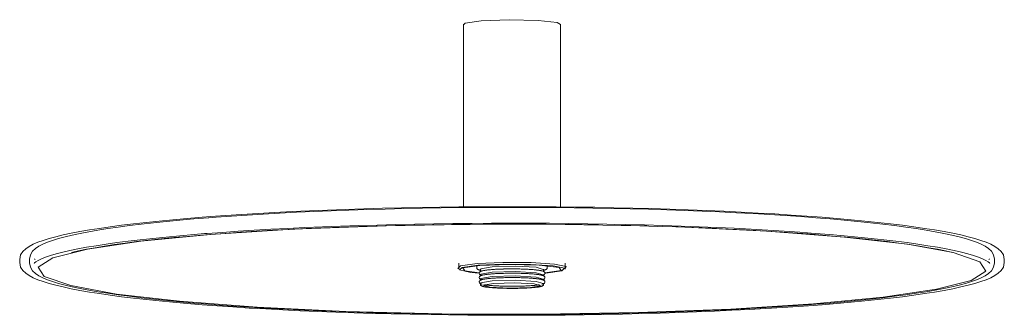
# Model space of a CAD drawing. Header units: millimetres. Extents: x 6295 to 8335, y 1648 to 6689.
# Tile 4 of 5: x 7355 to 7955, y 1648 to 1828. Entities that reach past the tile are written whole.
import ezdxf

# ---------------------------------------------------------------- set-up
doc = ezdxf.new("R2010")
doc.units = ezdxf.units.MM
doc.layers.add('Luminarias', color=7, linetype='Continuous', lineweight=20)

# ---------------------------------------------------------------- blocks, each defined once
blk = doc.blocks.new('COSTAS_TIPOS - 62174-69 COSTAS Wall_ceiling lamp black_Ratan ø600 H140-483623-00 Isometrico PDF')
at = {"layer": 'Luminarias', "lineweight": 9}
for p, q in [((-7140.39, 1825.46), (-7140.39, 1714.09)), ((-7081.38, 1714.07), (-7081.38, 1825.46)), ((-7048.28, 1702.95), (-7028.75, 1702.47)), ((-7410.88, 1682.11), (-7410.88, 1680.12)), ((-7404.88, 1682.24), (-7404.88, 1679.99)), ((-6816.88, 1679.99), (-6816.88, 1682.24)), ((-6810.88, 1680.12), (-6810.88, 1682.11)), ((-7143.27, 1679.82), (-7143.27, 1676.14)), ((-7132.38, 1678.36), (-7132.38, 1677.02)), ((-7130.05, 1676.14), (-7130.05, 1674.48)), ((-7129.24, 1675.01), (-7127.81, 1675.34)), ((-7125.72, 1675.64), (-7123.07, 1675.89)), ((-7091.71, 1674.48), (-7091.71, 1676.14)), ((-7089.38, 1677.02), (-7089.38, 1678.36)), ((-7078.5, 1676.14), (-7078.5, 1679.82)), ((-7130.05, 1672.83), (-7130.05, 1671.83)), ((-7130.05, 1670.18), (-7130.05, 1669.18)), ((-7129.24, 1672.36), (-7127.81, 1672.69)), ((-7129.24, 1669.71), (-7127.81, 1670.04)), ((-7127.51, 1672.74), (-7127.46, 1672.75)), ((-7125.72, 1672.98), (-7123.07, 1673.24)), ((-7125.72, 1670.33), (-7123.07, 1670.59)), ((-7091.71, 1671.83), (-7091.71, 1672.83)), ((-7091.71, 1669.18), (-7091.71, 1670.18)), ((-7090.29, 1673.76), (-7090.93, 1673.72)), ((-7130.05, 1667.52), (-7130.05, 1666.73)), ((-7091.71, 1666.73), (-7091.71, 1667.52))]:
    blk.add_line(p, q, dxfattribs=at)
for points in [[(-7140.33, 1825.29, 0), (-7139.44, 1826.16, 0), (-7129.65, 1827.62, 0)], [(-7129.65, 1827.62, 0), (-7112.68, 1828.26, 0), (-7095.03, 1827.82, 0), (-7083.43, 1826.49, 0), (-7081.4, 1825.35, 0)], [(-6810.88, 1682.11, 0), (-6811.43, 1684.79, 0), (-6812.77, 1686.94, 0), (-6814.54, 1688.62, 0), (-6816.63, 1690.04, 0), (-6819.09, 1691.32, 0), (-6821.92, 1692.53, 0), (-6825.16, 1693.68, 0), (-6828.81, 1694.81, 0), (-6832.88, 1695.9, 0), (-6837.37, 1696.97, 0), (-6842.29, 1698.02, 0), (-6847.61, 1699.04, 0), (-6853.35, 1700.04, 0), (-6859.5, 1701.01, 0), (-6866.03, 1701.96, 0), (-6872.96, 1702.88, 0), (-6880.25, 1703.77, 0), (-6887.92, 1704.64, 0), (-6895.93, 1705.47, 0), (-6904.29, 1706.28, 0), (-6912.97, 1707.05, 0), (-6921.97, 1707.78, 0), (-6931.27, 1708.48, 0), (-6940.86, 1709.15, 0), (-6950.71, 1709.78, 0), (-6960.82, 1710.37, 0), (-6971.17, 1710.92, 0), (-6981.74, 1711.43, 0), (-6992.51, 1711.9, 0), (-7003.48, 1712.33, 0), (-7014.61, 1712.72, 0), (-7025.9, 1713.06, 0), (-7037.33, 1713.36, 0), (-7048.87, 1713.62, 0), (-7060.51, 1713.84, 0), (-7072.23, 1714, 0), (-7084.01, 1714.13, 0), (-7095.83, 1714.21, 0), (-7107.68, 1714.24, 0), (-7119.54, 1714.23, 0), (-7131.38, 1714.18, 0), (-7143.19, 1714.08, 0), (-7154.94, 1713.93, 0), (-7166.63, 1713.74, 0), (-7178.22, 1713.51, 0), (-7189.71, 1713.23, 0), (-7201.08, 1712.91, 0), (-7212.3, 1712.54, 0), (-7223.36, 1712.14, 0), (-7234.24, 1711.69, 0), (-7244.92, 1711.2, 0), (-7255.39, 1710.67, 0), (-7265.63, 1710.1, 0), (-7275.62, 1709.49, 0), (-7285.36, 1708.85, 0), (-7294.81, 1708.17, 0), (-7299.43, 1707.81, 0)], [(-6816.88, 1682.24, 0), (-6817.43, 1684.89, 0), (-6818.75, 1687.02, 0), (-6820.49, 1688.68, 0), (-6822.56, 1690.08, 0), (-6824.97, 1691.34, 0), (-6827.75, 1692.52, 0), (-6830.92, 1693.65, 0), (-6834.5, 1694.75, 0), (-6838.49, 1695.83, 0), (-6842.9, 1696.87, 0), (-6847.71, 1697.9, 0), (-6852.94, 1698.9, 0), (-6858.56, 1699.88, 0), (-6864.58, 1700.83, 0), (-6870.99, 1701.76, 0), (-6877.77, 1702.67, 0), (-6884.92, 1703.54, 0), (-6892.43, 1704.39, 0), (-6900.28, 1705.21, 0), (-6908.47, 1705.99, 0), (-6916.98, 1706.75, 0), (-6925.8, 1707.47, 0), (-6934.91, 1708.16, 0), (-6944.3, 1708.81, 0), (-6953.95, 1709.42, 0), (-6963.86, 1710, 0), (-6974, 1710.54, 0), (-6984.35, 1711.04, 0), (-6994.91, 1711.5, 0), (-7005.65, 1711.93, 0), (-7016.56, 1712.3, 0), (-7027.62, 1712.64, 0), (-7038.82, 1712.94, 0), (-7050.12, 1713.19, 0), (-7061.53, 1713.4, 0), (-7073.01, 1713.57, 0), (-7084.55, 1713.69, 0), (-7096.14, 1713.77, 0), (-7107.75, 1713.8, 0), (-7119.36, 1713.79, 0), (-7130.96, 1713.74, 0), (-7142.53, 1713.64, 0), (-7154.05, 1713.49, 0), (-7165.5, 1713.31, 0), (-7176.86, 1713.08, 0), (-7188.12, 1712.81, 0), (-7199.25, 1712.49, 0), (-7210.25, 1712.14, 0), (-7221.08, 1711.74, 0), (-7231.74, 1711.3, 0), (-7242.21, 1710.82, 0), (-7252.47, 1710.3, 0), (-7262.5, 1709.74, 0), (-7272.29, 1709.15, 0), (-7281.82, 1708.51, 0), (-7291.09, 1707.85, 0), (-7295.62, 1707.5, 0)], [(-7410.88, 1682.11, 0), (-7410.33, 1684.79, 0), (-7408.99, 1686.94, 0), (-7407.23, 1688.62, 0), (-7405.13, 1690.04, 0), (-7402.68, 1691.32, 0), (-7399.85, 1692.53, 0), (-7396.61, 1693.68, 0), (-7392.96, 1694.81, 0), (-7388.89, 1695.9, 0), (-7384.39, 1696.97, 0), (-7379.48, 1698.02, 0), (-7374.15, 1699.04, 0), (-7368.41, 1700.04, 0), (-7362.27, 1701.01, 0), (-7355.73, 1701.96, 0), (-7348.81, 1702.88, 0), (-7341.51, 1703.77, 0), (-7333.85, 1704.64, 0), (-7325.83, 1705.47, 0), (-7317.48, 1706.28, 0), (-7308.79, 1707.05, 0), (-7299.79, 1707.78, 0), (-7299.43, 1707.81, 0)], [(-7404.88, 1682.24, 0), (-7404.34, 1684.89, 0), (-7403.01, 1687.02, 0), (-7401.27, 1688.68, 0), (-7399.21, 1690.08, 0), (-7396.8, 1691.34, 0), (-7394.02, 1692.52, 0), (-7390.84, 1693.65, 0), (-7387.26, 1694.75, 0), (-7383.27, 1695.83, 0), (-7378.87, 1696.87, 0), (-7374.05, 1697.9, 0), (-7368.83, 1698.9, 0), (-7363.21, 1699.88, 0), (-7357.19, 1700.83, 0), (-7350.78, 1701.76, 0), (-7344, 1702.67, 0), (-7336.85, 1703.54, 0), (-7329.34, 1704.39, 0), (-7321.48, 1705.21, 0), (-7313.3, 1705.99, 0), (-7304.79, 1706.75, 0), (-7295.97, 1707.47, 0), (-7295.62, 1707.5, 0)], [(-6819.72, 1679.66, 0), (-6819.95, 1679.93, 0), (-6820.74, 1680.58, 0), (-6822.14, 1681.44, 0), (-6824.1, 1682.39, 0), (-6826.6, 1683.39, 0), (-6829.61, 1684.41, 0), (-6833.11, 1685.44, 0), (-6837.07, 1686.46, 0), (-6841.5, 1687.47, 0), (-6846.37, 1688.48, 0), (-6851.68, 1689.46, 0), (-6857.42, 1690.43, 0), (-6863.56, 1691.37, 0), (-6870.12, 1692.3, 0), (-6877.06, 1693.2, 0), (-6884.38, 1694.07, 0), (-6892.06, 1694.91, 0), (-6900.11, 1695.73, 0), (-6908.49, 1696.51, 0), (-6917.19, 1697.26, 0), (-6926.21, 1697.98, 0), (-6935.53, 1698.67, 0), (-6945.13, 1699.31, 0), (-6955, 1699.93, 0), (-6965.11, 1700.5, 0), (-6975.46, 1701.03, 0), (-6986.03, 1701.53, 0), (-6996.8, 1701.98, 0), (-7007.76, 1702.39, 0), (-7018.88, 1702.77, 0), (-7030.14, 1703.09, 0), (-7041.54, 1703.38, 0), (-7053.05, 1703.62, 0), (-7064.65, 1703.82, 0), (-7076.32, 1703.97, 0), (-7088.05, 1704.08, 0), (-7099.82, 1704.15, 0), (-7111.61, 1704.17, 0), (-7123.39, 1704.14, 0), (-7135.15, 1704.07, 0), (-7146.88, 1703.96, 0), (-7158.54, 1703.8, 0), (-7170.13, 1703.59, 0), (-7181.63, 1703.35, 0), (-7193.01, 1703.06, 0), (-7204.26, 1702.72, 0), (-7215.36, 1702.35, 0), (-7226.29, 1701.93, 0), (-7237.04, 1701.47, 0), (-7247.58, 1700.97, 0), (-7257.91, 1700.43, 0), (-7267.99, 1699.85, 0), (-7277.83, 1699.24, 0), (-7287.39, 1698.58, 0), (-7296.67, 1697.9, 0), (-7298.22, 1697.78, 0)], [(-6842.37, 1686.3, 0), (-6846.78, 1687.29, 0), (-6851.63, 1688.27, 0), (-6856.9, 1689.24, 0), (-6862.59, 1690.19, 0), (-6868.69, 1691.11, 0), (-6875.18, 1692.02, 0), (-6882.06, 1692.9, 0), (-6889.3, 1693.75, 0), (-6896.9, 1694.58, 0), (-6904.85, 1695.37, 0), (-6913.14, 1696.14, 0), (-6921.74, 1696.87, 0), (-6930.64, 1697.58, 0), (-6939.84, 1698.24, 0), (-6949.31, 1698.87, 0), (-6959.04, 1699.47, 0), (-6969.02, 1700.03, 0), (-6979.22, 1700.55, 0), (-6989.64, 1701.03, 0), (-7000.25, 1701.47, 0), (-7011.03, 1701.87, 0), (-7021.98, 1702.23, 0), (-7033.07, 1702.55, 0), (-7044.29, 1702.82, 0), (-7055.61, 1703.05, 0), (-7067.03, 1703.24, 0), (-7078.51, 1703.39, 0), (-7090.04, 1703.49, 0), (-7101.61, 1703.54, 0), (-7113.2, 1703.56, 0), (-7124.78, 1703.53, 0), (-7136.33, 1703.45, 0), (-7147.85, 1703.33, 0), (-7159.31, 1703.17, 0), (-7170.69, 1702.96, 0), (-7181.97, 1702.72, 0), (-7193.14, 1702.42, 0), (-7204.17, 1702.09, 0), (-7215.06, 1701.71, 0), (-7225.78, 1701.3, 0), (-7236.31, 1700.84, 0), (-7246.65, 1700.35, 0), (-7256.76, 1699.81, 0), (-7266.64, 1699.24, 0), (-7276.27, 1698.63, 0), (-7285.64, 1697.98, 0), (-7294.72, 1697.3, 0), (-7294.99, 1697.28, 0)], [(-7294.67, 1697.34, 0), (-7244.28, 1700.51, 0), (-7188.06, 1702.61, 0), (-7128.47, 1703.56, 0), (-7118.4, 1703.6, 0)], [(-7108.31, 1703.61, 0), (-7068.11, 1703.3, 0), (-7058.16, 1703.15, 0)], [(-7019.13, 1702.19, 0), (-7009.62, 1701.87, 0), (-6955.56, 1699.3, 0), (-6908.28, 1695.73, 0), (-6869.86, 1691.3, 0), (-6841.97, 1686.2, 0), (-6825.84, 1680.67, 0), (-6822.16, 1674.94, 0), (-6831.1, 1669.26, 0), (-6852.27, 1663.88, 0), (-6884.74, 1659.03, 0), (-6927.1, 1654.94, 0)], [(-7402.05, 1679.66, 0), (-7401.82, 1679.93, 0), (-7401.02, 1680.58, 0), (-7399.63, 1681.44, 0), (-7397.66, 1682.39, 0), (-7395.16, 1683.39, 0), (-7392.16, 1684.41, 0), (-7388.66, 1685.44, 0), (-7384.69, 1686.46, 0), (-7380.27, 1687.47, 0), (-7375.39, 1688.48, 0), (-7370.08, 1689.46, 0), (-7364.35, 1690.43, 0), (-7358.2, 1691.37, 0), (-7351.65, 1692.3, 0), (-7344.71, 1693.2, 0), (-7337.39, 1694.07, 0), (-7329.7, 1694.91, 0), (-7321.66, 1695.73, 0), (-7313.28, 1696.51, 0), (-7304.57, 1697.26, 0), (-7298.22, 1697.78, 0)], [(-6927.1, 1654.94, 0), (-6977.49, 1651.77, 0), (-7033.7, 1649.67, 0), (-7093.29, 1648.72, 0), (-7153.65, 1648.97, 0), (-7212.14, 1650.41, 0), (-7266.21, 1652.97, 0), (-7313.48, 1656.55, 0), (-7351.91, 1660.98, 0), (-7379.79, 1666.08, 0), (-7395.93, 1671.61, 0), (-7399.61, 1677.34, 0), (-7390.66, 1683.02, 0), (-7369.5, 1688.4, 0), (-7337.02, 1693.24, 0), (-7294.67, 1697.34, 0)], [(-7379.4, 1686.3, 0), (-7374.99, 1687.29, 0), (-7370.14, 1688.27, 0), (-7364.86, 1689.24, 0), (-7359.17, 1690.19, 0), (-7353.07, 1691.11, 0), (-7346.58, 1692.02, 0), (-7339.71, 1692.9, 0), (-7332.47, 1693.75, 0), (-7324.86, 1694.58, 0), (-7316.91, 1695.37, 0), (-7308.63, 1696.14, 0), (-7300.03, 1696.87, 0), (-7294.99, 1697.28, 0)], [(-7410.88, 1680.12, 0), (-7410.33, 1677.44, 0), (-7408.99, 1675.29, 0), (-7407.23, 1673.61, 0), (-7405.13, 1672.19, 0), (-7402.68, 1670.91, 0), (-7399.85, 1669.7, 0), (-7396.61, 1668.55, 0), (-7392.96, 1667.43, 0), (-7388.89, 1666.33, 0), (-7384.39, 1665.26, 0), (-7379.48, 1664.22, 0), (-7374.15, 1663.19, 0), (-7368.41, 1662.2, 0), (-7362.27, 1661.22, 0), (-7355.73, 1660.27, 0), (-7348.81, 1659.35, 0), (-7341.51, 1658.46, 0), (-7333.85, 1657.59, 0), (-7325.83, 1656.76, 0), (-7317.48, 1655.96, 0), (-7308.79, 1655.19, 0), (-7299.79, 1654.45, 0), (-7290.49, 1653.75, 0), (-7280.91, 1653.08, 0), (-7271.06, 1652.45, 0), (-7260.95, 1651.86, 0), (-7250.6, 1651.31, 0), (-7240.03, 1650.8, 0), (-7229.25, 1650.33, 0), (-7218.29, 1649.9, 0), (-7207.15, 1649.51, 0), (-7195.86, 1649.17, 0), (-7184.44, 1648.87, 0), (-7172.9, 1648.61, 0), (-7161.26, 1648.4, 0), (-7149.54, 1648.23, 0), (-7137.76, 1648.1, 0), (-7125.93, 1648.02, 0), (-7114.08, 1647.99, 0), (-7102.23, 1648, 0), (-7090.39, 1648.05, 0), (-7078.58, 1648.15, 0), (-7066.83, 1648.3, 0), (-7055.14, 1648.49, 0), (-7043.54, 1648.72, 0), (-7032.05, 1649, 0), (-7020.69, 1649.32, 0), (-7009.47, 1649.69, 0), (-6998.41, 1650.09, 0), (-6987.53, 1650.54, 0), (-6976.85, 1651.03, 0), (-6966.38, 1651.56, 0), (-6956.14, 1652.13, 0), (-6946.14, 1652.74, 0), (-6936.41, 1653.38, 0), (-6926.96, 1654.07, 0), (-6922.33, 1654.42, 0)], [(-7401.87, 1682.36, 0), (-7401.82, 1682.31, 0), (-7401.45, 1682, 0)], [(-7078.47, 1676.33, 0), (-7077.84, 1677.66, 0), (-7085.03, 1679.16, 0), (-7099.15, 1680.12, 0), (-7116.41, 1680.27, 0), (-7132.19, 1679.59, 0)], [(-6810.88, 1680.12, 0), (-6811.43, 1677.44, 0), (-6812.77, 1675.29, 0), (-6814.54, 1673.61, 0), (-6816.63, 1672.19, 0), (-6819.09, 1670.91, 0), (-6821.92, 1669.7, 0), (-6825.16, 1668.55, 0), (-6828.81, 1667.43, 0), (-6832.88, 1666.33, 0), (-6837.37, 1665.26, 0), (-6842.29, 1664.22, 0), (-6847.61, 1663.19, 0), (-6853.35, 1662.2, 0), (-6859.5, 1661.22, 0), (-6866.03, 1660.27, 0), (-6872.96, 1659.35, 0), (-6880.25, 1658.46, 0), (-6887.92, 1657.59, 0), (-6895.93, 1656.76, 0), (-6904.29, 1655.96, 0), (-6912.97, 1655.19, 0), (-6921.97, 1654.45, 0), (-6922.33, 1654.42, 0)], [(-6819.89, 1682.37, 0), (-6819.95, 1682.31, 0), (-6820.31, 1682, 0)], [(-7404.88, 1679.99, 0), (-7404.34, 1677.34, 0), (-7403.01, 1675.21, 0), (-7401.27, 1673.55, 0), (-7399.21, 1672.16, 0), (-7396.8, 1670.9, 0), (-7394.02, 1669.71, 0), (-7390.84, 1668.58, 0), (-7387.26, 1667.48, 0), (-7383.27, 1666.41, 0), (-7378.87, 1665.36, 0), (-7374.05, 1664.33, 0), (-7368.83, 1663.33, 0), (-7363.21, 1662.35, 0), (-7357.19, 1661.4, 0), (-7350.78, 1660.47, 0), (-7344, 1659.57, 0), (-7336.85, 1658.69, 0), (-7329.34, 1657.84, 0), (-7321.48, 1657.02, 0), (-7313.3, 1656.24, 0), (-7304.79, 1655.48, 0), (-7295.97, 1654.76, 0), (-7286.86, 1654.07, 0), (-7277.47, 1653.42, 0), (-7267.81, 1652.81, 0), (-7257.91, 1652.23, 0), (-7247.77, 1651.69, 0), (-7237.42, 1651.19, 0), (-7226.86, 1650.73, 0), (-7216.11, 1650.31, 0), (-7205.2, 1649.93, 0), (-7194.14, 1649.59, 0), (-7182.95, 1649.29, 0), (-7171.64, 1649.04, 0), (-7160.24, 1648.83, 0), (-7148.76, 1648.67, 0), (-7137.21, 1648.54, 0), (-7125.63, 1648.47, 0), (-7114.02, 1648.43, 0), (-7102.4, 1648.44, 0), (-7090.8, 1648.5, 0), (-7079.24, 1648.59, 0), (-7067.72, 1648.74, 0), (-7056.27, 1648.92, 0), (-7044.91, 1649.15, 0), (-7033.65, 1649.42, 0), (-7022.51, 1649.74, 0), (-7011.52, 1650.1, 0), (-7000.69, 1650.49, 0), (-6990.03, 1650.93, 0), (-6979.56, 1651.41, 0), (-6969.3, 1651.93, 0), (-6959.27, 1652.49, 0), (-6949.48, 1653.09, 0), (-6939.94, 1653.72, 0), (-6930.68, 1654.39, 0), (-6926.15, 1654.73, 0)], [(-7132.19, 1679.59, 0), (-7142.26, 1678.25, 0), (-7143.92, 1676.61, 0), (-7143.31, 1676.33, 0)], [(-7130.86, 1673.72, 0), (-7135.88, 1674.18, 0), (-7142.83, 1675.63, 0), (-7141.22, 1677.22, 0), (-7131.48, 1678.51, 0)], [(-7130.8, 1673.89, 0), (-7139.62, 1675.06, 0), (-7140.78, 1676.87, 0), (-7130.52, 1678.4, 0)], [(-7132.38, 1677.02, 0), (-7132.3, 1676.6, 0), (-7132.11, 1676.29, 0), (-7131.9, 1676.09, 0), (-7131.69, 1675.94, 0), (-7131.46, 1675.83, 0), (-7131.23, 1675.73, 0), (-7130.98, 1675.64, 0), (-7130.7, 1675.55, 0), (-7130.4, 1675.47, 0), (-7130.07, 1675.39, 0), (-7129.85, 1675.35, 0)], [(-7131.48, 1678.51, 0), (-7116.22, 1679.17, 0), (-7099.54, 1679.02, 0), (-7085.89, 1678.1, 0), (-7078.94, 1676.65, 0), (-7080.55, 1675.06, 0), (-7090.29, 1673.76, 0)], [(-7129.3, 1672.28, 0), (-7129.44, 1672.32, 0), (-7129.69, 1672.4, 0), (-7129.91, 1672.49, 0), (-7130.13, 1672.59, 0), (-7130.33, 1672.71, 0), (-7130.53, 1672.87, 0), (-7130.72, 1673.1, 0), (-7130.86, 1673.45, 0), (-7130.86, 1673.86, 0), (-7130.72, 1674.21, 0), (-7130.53, 1674.44, 0), (-7130.33, 1674.6, 0), (-7130.13, 1674.72, 0), (-7129.92, 1674.82, 0), (-7129.69, 1674.91, 0), (-7129.44, 1674.99, 0), (-7129.17, 1675.07, 0), (-7128.88, 1675.14, 0), (-7128.56, 1675.21, 0), (-7128.22, 1675.28, 0), (-7127.85, 1675.35, 0), (-7127.45, 1675.41, 0), (-7127.04, 1675.48, 0), (-7126.59, 1675.54, 0), (-7126.13, 1675.6, 0), (-7125.64, 1675.65, 0), (-7125.12, 1675.71, 0), (-7124.59, 1675.76, 0), (-7124.03, 1675.82, 0), (-7123.46, 1675.86, 0), (-7123.14, 1675.89, 0)], [(-7130.52, 1678.4, 0), (-7112.76, 1679.07, 0), (-7094.28, 1678.61, 0), (-7082.14, 1677.21, 0), (-7080.98, 1675.4, 0), (-7090.94, 1673.9, 0)], [(-7129.97, 1675.97, 0), (-7129.96, 1676.31, 0), (-7123.07, 1677.54, 0)], [(-7129.97, 1672.66, 0), (-7129.96, 1673, 0), (-7123.07, 1674.23, 0)], [(-7092.47, 1672.28, 0), (-7092.21, 1672.36, 0), (-7091.97, 1672.44, 0), (-7091.75, 1672.54, 0), (-7091.55, 1672.64, 0), (-7091.35, 1672.78, 0), (-7091.15, 1672.96, 0), (-7090.97, 1673.25, 0), (-7090.88, 1673.64, 0), (-7090.96, 1674.04, 0), (-7091.13, 1674.33, 0), (-7091.33, 1674.52, 0), (-7091.53, 1674.66, 0), (-7091.74, 1674.77, 0), (-7091.95, 1674.86, 0), (-7092.19, 1674.94, 0), (-7092.45, 1675.02, 0), (-7092.73, 1675.1, 0), (-7093.03, 1675.17, 0), (-7093.36, 1675.24, 0), (-7093.72, 1675.31, 0), (-7094.1, 1675.38, 0), (-7094.5, 1675.44, 0), (-7094.93, 1675.5, 0), (-7095.38, 1675.57, 0), (-7095.86, 1675.62, 0), (-7096.36, 1675.68, 0), (-7096.89, 1675.74, 0), (-7097.43, 1675.79, 0), (-7098, 1675.84, 0), (-7098.58, 1675.89, 0), (-7099.19, 1675.93, 0), (-7099.81, 1675.98, 0), (-7100.45, 1676.02, 0), (-7101.11, 1676.05, 0), (-7101.78, 1676.09, 0), (-7102.47, 1676.12, 0), (-7103.17, 1676.15, 0), (-7103.88, 1676.18, 0), (-7104.6, 1676.21, 0), (-7105.33, 1676.23, 0), (-7106.08, 1676.25, 0), (-7106.83, 1676.27, 0), (-7107.58, 1676.28, 0), (-7108.34, 1676.29, 0), (-7109.11, 1676.3, 0), (-7109.88, 1676.31, 0), (-7110.65, 1676.31, 0), (-7111.41, 1676.31, 0), (-7112.18, 1676.3, 0), (-7112.95, 1676.3, 0), (-7113.71, 1676.29, 0), (-7114.47, 1676.28, 0), (-7115.23, 1676.26, 0), (-7115.97, 1676.24, 0), (-7116.71, 1676.22, 0), (-7117.44, 1676.2, 0), (-7118.16, 1676.17, 0), (-7118.87, 1676.14, 0), (-7119.56, 1676.11, 0), (-7120.25, 1676.08, 0), (-7120.91, 1676.04, 0), (-7121.56, 1676, 0), (-7122.2, 1675.96, 0), (-7122.81, 1675.91, 0), (-7123.14, 1675.89, 0)], [(-7123.07, 1677.54, 0), (-7109.04, 1677.95, 0), (-7096.09, 1677.3, 0), (-7091.8, 1675.96, 0)], [(-7123.07, 1675.89, 0), (-7109.04, 1676.3, 0), (-7096.09, 1675.64, 0), (-7092.55, 1675.02, 0)], [(-7123.07, 1674.23, 0), (-7109.04, 1674.64, 0), (-7096.09, 1673.99, 0), (-7091.8, 1672.65, 0)], [(-7089.38, 1677.02, 0), (-7089.47, 1676.6, 0), (-7089.66, 1676.29, 0), (-7089.87, 1676.09, 0), (-7090.08, 1675.94, 0), (-7090.3, 1675.83, 0), (-7090.54, 1675.73, 0), (-7090.79, 1675.64, 0), (-7091.07, 1675.55, 0), (-7091.37, 1675.47, 0), (-7091.7, 1675.39, 0), (-7091.91, 1675.35, 0)], [(-6816.88, 1679.99, 0), (-6817.43, 1677.34, 0), (-6818.75, 1675.21, 0), (-6820.49, 1673.55, 0), (-6822.56, 1672.16, 0), (-6824.97, 1670.9, 0), (-6827.75, 1669.71, 0), (-6830.92, 1668.58, 0), (-6834.5, 1667.48, 0), (-6838.49, 1666.41, 0), (-6842.9, 1665.36, 0), (-6847.71, 1664.33, 0), (-6852.94, 1663.33, 0), (-6858.56, 1662.35, 0), (-6864.58, 1661.4, 0), (-6870.99, 1660.47, 0), (-6877.77, 1659.57, 0), (-6884.92, 1658.69, 0), (-6892.43, 1657.84, 0), (-6900.28, 1657.02, 0), (-6908.47, 1656.24, 0), (-6916.98, 1655.48, 0), (-6925.8, 1654.76, 0), (-6926.15, 1654.73, 0)], [(-7129.3, 1669.63, 0), (-7129.44, 1669.67, 0), (-7129.69, 1669.75, 0), (-7129.91, 1669.84, 0), (-7130.13, 1669.94, 0), (-7130.33, 1670.06, 0), (-7130.53, 1670.22, 0), (-7130.72, 1670.45, 0), (-7130.86, 1670.8, 0), (-7130.86, 1671.21, 0), (-7130.72, 1671.56, 0), (-7130.53, 1671.79, 0), (-7130.33, 1671.95, 0), (-7130.13, 1672.07, 0), (-7129.92, 1672.17, 0), (-7129.69, 1672.25, 0), (-7129.44, 1672.34, 0), (-7129.17, 1672.41, 0), (-7128.88, 1672.49, 0), (-7128.56, 1672.56, 0), (-7128.22, 1672.63, 0), (-7127.85, 1672.7, 0), (-7127.45, 1672.76, 0), (-7127.04, 1672.82, 0), (-7126.59, 1672.89, 0), (-7126.13, 1672.95, 0), (-7125.64, 1673, 0), (-7125.12, 1673.06, 0), (-7124.59, 1673.11, 0), (-7124.03, 1673.16, 0), (-7123.46, 1673.21, 0), (-7123.14, 1673.24, 0)], [(-7129.11, 1666.93, 0), (-7129.17, 1666.94, 0), (-7129.44, 1667.02, 0), (-7129.69, 1667.1, 0), (-7129.91, 1667.19, 0), (-7130.13, 1667.29, 0), (-7130.33, 1667.41, 0), (-7130.53, 1667.57, 0), (-7130.72, 1667.8, 0), (-7130.86, 1668.14, 0), (-7130.86, 1668.56, 0), (-7130.72, 1668.91, 0), (-7130.53, 1669.14, 0), (-7130.33, 1669.3, 0), (-7130.13, 1669.42, 0), (-7129.92, 1669.52, 0), (-7129.69, 1669.6, 0), (-7129.44, 1669.69, 0), (-7129.17, 1669.76, 0), (-7128.88, 1669.84, 0), (-7128.56, 1669.91, 0), (-7128.22, 1669.98, 0), (-7127.85, 1670.04, 0), (-7127.45, 1670.11, 0), (-7127.04, 1670.17, 0), (-7126.59, 1670.24, 0), (-7126.13, 1670.29, 0), (-7125.64, 1670.35, 0), (-7125.12, 1670.41, 0), (-7124.59, 1670.46, 0), (-7124.03, 1670.51, 0), (-7123.46, 1670.56, 0), (-7123.14, 1670.59, 0)], [(-7129.97, 1670.01, 0), (-7129.96, 1670.35, 0), (-7123.07, 1671.58, 0)], [(-7129.97, 1667.36, 0), (-7129.96, 1667.7, 0), (-7123.07, 1668.93, 0)], [(-7092.47, 1669.63, 0), (-7092.21, 1669.71, 0), (-7091.97, 1669.79, 0), (-7091.75, 1669.88, 0), (-7091.55, 1669.99, 0), (-7091.35, 1670.13, 0), (-7091.15, 1670.31, 0), (-7090.97, 1670.59, 0), (-7090.88, 1670.99, 0), (-7090.96, 1671.39, 0), (-7091.13, 1671.68, 0), (-7091.33, 1671.87, 0), (-7091.53, 1672.01, 0), (-7091.74, 1672.11, 0), (-7091.95, 1672.21, 0), (-7092.19, 1672.29, 0), (-7092.45, 1672.37, 0), (-7092.73, 1672.45, 0), (-7093.03, 1672.52, 0), (-7093.36, 1672.59, 0), (-7093.72, 1672.66, 0), (-7094.1, 1672.73, 0), (-7094.5, 1672.79, 0), (-7094.93, 1672.85, 0), (-7095.38, 1672.91, 0), (-7095.86, 1672.97, 0), (-7096.36, 1673.03, 0), (-7096.89, 1673.08, 0), (-7097.43, 1673.14, 0), (-7098, 1673.19, 0), (-7098.58, 1673.23, 0), (-7099.19, 1673.28, 0), (-7099.81, 1673.32, 0), (-7100.45, 1673.37, 0), (-7101.11, 1673.4, 0), (-7101.78, 1673.44, 0), (-7102.47, 1673.47, 0), (-7103.17, 1673.5, 0), (-7103.88, 1673.53, 0), (-7104.6, 1673.56, 0), (-7105.33, 1673.58, 0), (-7106.08, 1673.6, 0), (-7106.83, 1673.62, 0), (-7107.58, 1673.63, 0), (-7108.34, 1673.64, 0), (-7109.11, 1673.65, 0), (-7109.88, 1673.65, 0), (-7110.65, 1673.66, 0), (-7111.41, 1673.66, 0), (-7112.18, 1673.65, 0), (-7112.95, 1673.65, 0), (-7113.71, 1673.64, 0), (-7114.47, 1673.62, 0), (-7115.23, 1673.61, 0), (-7115.97, 1673.59, 0), (-7116.71, 1673.57, 0), (-7117.44, 1673.55, 0), (-7118.16, 1673.52, 0), (-7118.87, 1673.49, 0), (-7119.56, 1673.46, 0), (-7120.25, 1673.43, 0), (-7120.91, 1673.39, 0), (-7121.56, 1673.35, 0), (-7122.2, 1673.31, 0), (-7122.81, 1673.26, 0), (-7123.14, 1673.24, 0)], [(-7092.72, 1666.91, 0), (-7092.47, 1666.98, 0), (-7092.21, 1667.06, 0), (-7091.97, 1667.14, 0), (-7091.75, 1667.23, 0), (-7091.55, 1667.34, 0), (-7091.35, 1667.47, 0), (-7091.15, 1667.66, 0), (-7090.97, 1667.94, 0), (-7090.88, 1668.34, 0), (-7090.96, 1668.73, 0), (-7091.13, 1669.02, 0), (-7091.33, 1669.22, 0), (-7091.53, 1669.35, 0), (-7091.74, 1669.46, 0), (-7091.95, 1669.56, 0), (-7092.19, 1669.64, 0), (-7092.45, 1669.72, 0), (-7092.73, 1669.8, 0), (-7093.03, 1669.87, 0), (-7093.36, 1669.94, 0), (-7093.72, 1670.01, 0), (-7094.1, 1670.08, 0), (-7094.5, 1670.14, 0), (-7094.93, 1670.2, 0), (-7095.38, 1670.26, 0), (-7095.86, 1670.32, 0), (-7096.36, 1670.38, 0), (-7096.89, 1670.43, 0), (-7097.43, 1670.49, 0), (-7098, 1670.54, 0), (-7098.58, 1670.58, 0), (-7099.19, 1670.63, 0), (-7099.81, 1670.67, 0), (-7100.45, 1670.71, 0), (-7101.11, 1670.75, 0), (-7101.78, 1670.79, 0), (-7102.47, 1670.82, 0), (-7103.17, 1670.85, 0), (-7103.88, 1670.88, 0), (-7104.6, 1670.91, 0), (-7105.33, 1670.93, 0), (-7106.08, 1670.95, 0), (-7106.83, 1670.96, 0), (-7107.58, 1670.98, 0), (-7108.34, 1670.99, 0), (-7109.11, 1671, 0), (-7109.88, 1671, 0), (-7110.65, 1671.01, 0), (-7111.41, 1671.01, 0), (-7112.18, 1671, 0), (-7112.95, 1671, 0), (-7113.71, 1670.99, 0), (-7114.47, 1670.97, 0), (-7115.23, 1670.96, 0), (-7115.97, 1670.94, 0), (-7116.71, 1670.92, 0), (-7117.44, 1670.9, 0), (-7118.16, 1670.87, 0), (-7118.87, 1670.84, 0), (-7119.56, 1670.81, 0), (-7120.25, 1670.77, 0), (-7120.91, 1670.74, 0), (-7121.56, 1670.7, 0), (-7122.2, 1670.66, 0), (-7122.81, 1670.61, 0), (-7123.14, 1670.59, 0)], [(-7123.07, 1673.24, 0), (-7109.04, 1673.64, 0), (-7096.09, 1672.99, 0), (-7092.55, 1672.36, 0)], [(-7123.07, 1671.58, 0), (-7109.04, 1671.99, 0), (-7096.09, 1671.33, 0), (-7091.8, 1670, 0)], [(-7123.07, 1670.59, 0), (-7109.04, 1670.99, 0), (-7096.09, 1670.34, 0), (-7092.55, 1669.71, 0)], [(-7123.07, 1668.93, 0), (-7109.04, 1669.34, 0), (-7096.09, 1668.68, 0), (-7091.8, 1667.35, 0)], [(-7130.05, 1666.73, 0), (-7129.99, 1666.45, 0), (-7129.86, 1666.24, 0), (-7129.71, 1666.09, 0), (-7129.54, 1665.98, 0), (-7129.36, 1665.88, 0), (-7129.16, 1665.8, 0), (-7128.95, 1665.72, 0), (-7128.71, 1665.65, 0), (-7128.44, 1665.57, 0), (-7128.15, 1665.51, 0), (-7127.83, 1665.44, 0), (-7127.49, 1665.37, 0), (-7127.13, 1665.31, 0), (-7126.74, 1665.25, 0), (-7126.32, 1665.19, 0), (-7125.88, 1665.13, 0), (-7125.42, 1665.07, 0), (-7124.94, 1665.02, 0), (-7124.43, 1664.97, 0), (-7123.9, 1664.91, 0), (-7123.35, 1664.87, 0), (-7122.79, 1664.82, 0), (-7122.2, 1664.78, 0), (-7121.6, 1664.73, 0), (-7120.97, 1664.69, 0), (-7120.34, 1664.66, 0), (-7119.68, 1664.62, 0), (-7119.02, 1664.59, 0), (-7118.34, 1664.56, 0), (-7117.65, 1664.53, 0), (-7116.95, 1664.51, 0), (-7116.24, 1664.49, 0), (-7115.52, 1664.47, 0), (-7114.79, 1664.45, 0), (-7114.06, 1664.44, 0), (-7113.32, 1664.43, 0), (-7112.58, 1664.42, 0), (-7111.83, 1664.41, 0), (-7111.08, 1664.41, 0), (-7110.34, 1664.41, 0), (-7109.59, 1664.42, 0), (-7108.85, 1664.42, 0), (-7108.11, 1664.43, 0), (-7107.37, 1664.44, 0), (-7106.64, 1664.46, 0), (-7105.92, 1664.48, 0), (-7105.2, 1664.5, 0), (-7104.5, 1664.52, 0), (-7103.8, 1664.54, 0), (-7103.11, 1664.57, 0), (-7102.44, 1664.6, 0), (-7101.78, 1664.64, 0), (-7101.13, 1664.67, 0), (-7100.5, 1664.71, 0), (-7099.89, 1664.75, 0), (-7099.29, 1664.8, 0), (-7099, 1664.82, 0)], [(-7122.08, 1667.48, 0), (-7128.41, 1666.34, 0), (-7124.47, 1665.12, 0), (-7112.57, 1664.52, 0), (-7099.68, 1664.89, 0)], [(-7098.63, 1666.12, 0), (-7099.23, 1666.07, 0), (-7099.86, 1666.03, 0), (-7100.5, 1665.99, 0), (-7101.16, 1665.95, 0), (-7101.83, 1665.91, 0), (-7102.52, 1665.88, 0), (-7103.22, 1665.85, 0), (-7103.94, 1665.82, 0), (-7104.66, 1665.8, 0), (-7105.39, 1665.77, 0), (-7106.14, 1665.76, 0), (-7106.89, 1665.74, 0), (-7107.64, 1665.72, 0), (-7108.4, 1665.71, 0), (-7109.17, 1665.71, 0), (-7109.94, 1665.7, 0), (-7110.71, 1665.7, 0), (-7111.48, 1665.7, 0), (-7112.24, 1665.7, 0), (-7113.01, 1665.71, 0), (-7113.77, 1665.72, 0), (-7114.53, 1665.73, 0), (-7115.29, 1665.75, 0), (-7116.03, 1665.77, 0), (-7116.77, 1665.79, 0), (-7117.5, 1665.81, 0), (-7118.22, 1665.84, 0), (-7118.92, 1665.87, 0), (-7119.62, 1665.9, 0), (-7120.3, 1665.93, 0), (-7120.96, 1665.97, 0), (-7121.61, 1666.01, 0), (-7122.25, 1666.05, 0), (-7122.86, 1666.1, 0), (-7123.46, 1666.14, 0), (-7124.03, 1666.19, 0), (-7124.59, 1666.24, 0), (-7125.12, 1666.3, 0), (-7125.64, 1666.35, 0), (-7126.13, 1666.41, 0), (-7126.59, 1666.47, 0), (-7127.04, 1666.53, 0), (-7127.45, 1666.59, 0), (-7127.74, 1666.64, 0)], [(-7099.68, 1664.89, 0), (-7093.36, 1666.02, 0), (-7097.29, 1667.25, 0), (-7109.19, 1667.85, 0), (-7122.08, 1667.48, 0)], [(-7091.71, 1666.73, 0), (-7091.77, 1666.45, 0), (-7091.9, 1666.24, 0), (-7092.06, 1666.09, 0), (-7092.23, 1665.98, 0), (-7092.4, 1665.88, 0), (-7092.6, 1665.8, 0), (-7092.82, 1665.72, 0), (-7093.06, 1665.65, 0), (-7093.33, 1665.57, 0), (-7093.62, 1665.51, 0), (-7093.93, 1665.44, 0), (-7094.27, 1665.37, 0), (-7094.64, 1665.31, 0), (-7095.03, 1665.25, 0), (-7095.44, 1665.19, 0), (-7095.88, 1665.13, 0), (-7096.34, 1665.07, 0), (-7096.83, 1665.02, 0), (-7097.34, 1664.97, 0), (-7097.86, 1664.91, 0), (-7098.41, 1664.87, 0), (-7098.98, 1664.82, 0), (-7099, 1664.82, 0)], [(-7098.63, 1666.12, 0), (-7098.04, 1666.16, 0), (-7097.47, 1666.22, 0), (-7096.93, 1666.27, 0), (-7096.4, 1666.32, 0), (-7095.9, 1666.38, 0), (-7095.42, 1666.44, 0), (-7094.97, 1666.5, 0), (-7094.53, 1666.56, 0), (-7094.13, 1666.62, 0), (-7094.04, 1666.64, 0)]]:
    blk.add_polyline3d(points, dxfattribs=at)

msp = doc.modelspace()

# ---------------------------------------------------------------- block references
at = {"layer": 'Luminarias', "lineweight": 9}
msp.add_blockref('COSTAS_TIPOS - 62174-69 COSTAS Wall_ceiling lamp black_Ratan ø600 H140-483623-00 Isometrico PDF', (14765.54, 0), dxfattribs=at)

doc.saveas('drawing.dxf')
